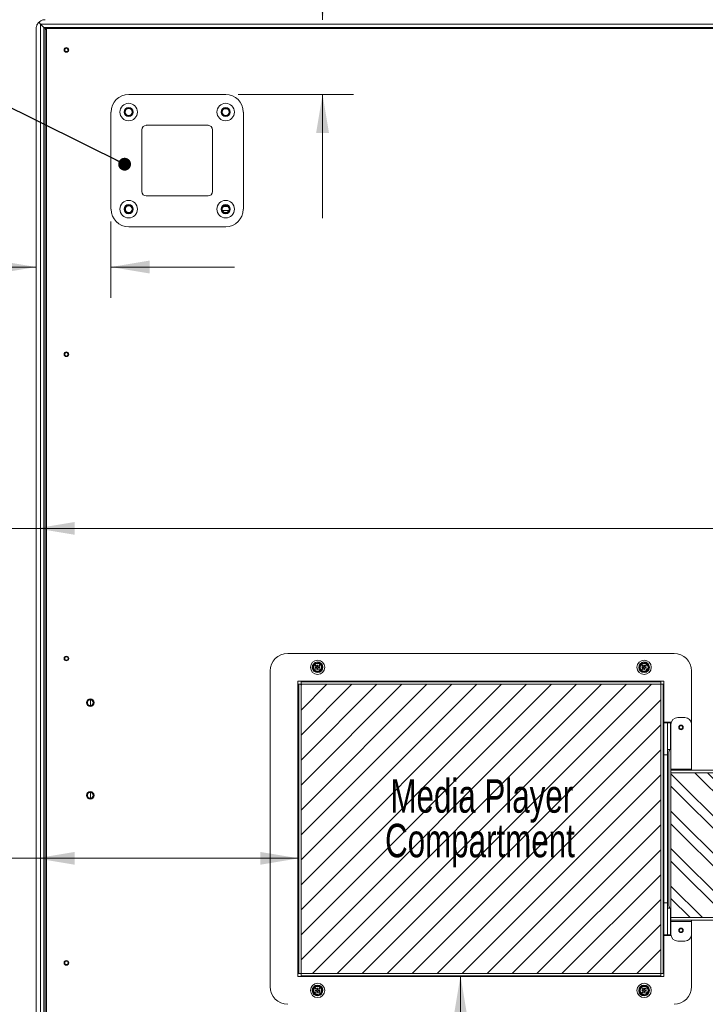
# Model space of a CAD drawing. Header units: millimetres. Extents: x 13 to 419, y 7 to 273.
# Tile 3 of 6: x 86 to 156, y 120 to 221. Entities that reach past the tile are written whole.
import ezdxf

# ---------------------------------------------------------------- set-up
doc = ezdxf.new("R2010")
doc.units = ezdxf.units.MM
doc.styles.add('SLDTEXTSTYLE1', font='TXT', dxfattribs={"width": 0.7})
doc.styles.add('SLDTEXTSTYLE2', font='TXT', dxfattribs={"width": 0.75})
doc.dimstyles.new('SLDDIMSTYLE0', dxfattribs={"dimtxt": 3.5, "dimasz": 3.9624, "dimexe": 0, "dimexo": 0.0625, "dimgap": 0.875, "dimtad": 0, "dimtih": 1, "dimtoh": 1, "dimdec": 0, "dimlfac": 7, "dimrnd": 1e-09, "dimzin": 12, "dimdsep": 46, "dimtxsty": 'SLDTEXTSTYLE2', "dimsah": 1, "dimcen": 0.09, "dimadec": 0, "dimazin": 3, "dimtfac": 1, "dimtdec": 0, "dimtmove": 0, "dimatfit": 0, "dimfxl": 1, "dimfrac": 2, "dimtolj": 1, "dimtzin": 12, "dimarcsym": 0})
doc.dimstyles.new('SLDDIMSTYLE1', dxfattribs={"dimtxt": 3.5, "dimasz": 3.9624, "dimexe": 0, "dimexo": 0.0625, "dimgap": 0.875, "dimtad": 0, "dimtih": 1, "dimtoh": 1, "dimdec": 0, "dimlfac": 7, "dimrnd": 1e-09, "dimzin": 12, "dimdsep": 46, "dimtxsty": 'SLDTEXTSTYLE2', "dimsah": 1, "dimcen": 0.09, "dimadec": 0, "dimazin": 3, "dimtfac": 1, "dimtdec": 0, "dimtofl": 0, "dimtmove": 0, "dimatfit": 3, "dimfxl": 1, "dimfrac": 2, "dimtolj": 1, "dimtzin": 12, "dimarcsym": 0})
doc.dimstyles.new('SLDDIMSTYLE2', dxfattribs={"dimtxt": 0, "dimasz": 1.3208, "dimexe": 0, "dimexo": 0.0625, "dimgap": 0, "dimtad": 0, "dimtih": 1, "dimtoh": 1, "dimdec": 0, "dimrnd": 1e-09, "dimzin": 0, "dimdsep": 46, "dimtxsty": 'Standard', "dimblk1": 'DOT', "dimblk2": 'DOT', "dimsah": 1, "dimcen": 0.09, "dimadec": 0, "dimazin": 0, "dimtfac": 1.3208, "dimtdec": 0, "dimtofl": 0, "dimtmove": 0, "dimatfit": 3, "dimldrblk": 'DOT', "dimfxl": 1, "dimfrac": 2, "dimtolj": 1, "dimtzin": 0, "dimarcsym": 0})

# ---------------------------------------------------------------- blocks, each defined once
blk = doc.blocks.new('SW_NOTE_4')
at = {"color": 0, "linetype": 'Continuous', "lineweight": 0, "char_height": 3.4396, "attachment_point": 2, "style": 'SLDTEXTSTYLE1'}
for s, insert in [('Media Player', (14.24, 4.43)), ('Compartment', (14.05, -0.15))]:
    blk.add_mtext(s, dxfattribs=dict(at, insert=insert))
blk = doc.blocks.new('_D_5')
at = {"color": 7, "linetype": 'Continuous', "lineweight": 0}
for p, q in [((94.93, 249.25), (94.22, 249.25)), ((94.22, 249.25), (94.22, 243.69)), ((106.95, 249.25), (107.66, 249.25)), ((107.66, 249.25), (107.66, 243.69)), ((94.22, 243.69), (94.93, 243.69)), ((107.66, 243.69), (106.95, 243.69)), ((110.33, 241.43), (116.68, 241.43)), ((116.68, 241.43), (116.68, 221.38)), ((107.99, 213.69), (119.85, 213.69)), ((116.68, 213.69), (116.68, 200.99))]:
    blk.add_line(p, q, dxfattribs=at)
for points in [[(116.68, 221.38), (117.34, 225.34), (116.02, 225.34)], [(116.68, 213.69), (116.02, 209.73), (117.34, 209.73)]]:
    blk.add_solid(points, dxfattribs=at)
at = {"color": 7, "linetype": 'Continuous', "lineweight": 0, "char_height": 3.5, "attachment_point": 1, "style": 'SLDTEXTSTYLE2'}
for s, insert in [('2.1in', (95.82, 248.2, -85.83)), ('54mm', (91.43, 242.97, -85.83)), ('To edge of panel', (69.16, 237.41, -85.83))]:
    blk.add_mtext(s, dxfattribs=dict(at, insert=insert))
blk = doc.blocks.new('_D_6')
at = {"color": 7, "linetype": 'Continuous', "lineweight": 0}
for p, q in [((59.45, 203.77), (58.73, 203.77)), ((58.73, 203.77), (58.73, 198.21)), ((71.47, 203.77), (72.18, 203.77)), ((72.18, 203.77), (72.18, 198.21)), ((94.93, 200.63), (94.93, 192.77)), ((58.73, 198.21), (59.45, 198.21)), ((72.18, 198.21), (71.47, 198.21)), ((87.24, 195.95), (73.42, 195.95)), ((94.93, 195.95), (107.63, 195.95))]:
    blk.add_line(p, q, dxfattribs=at)
for points in [[(87.24, 195.95), (83.28, 196.61), (83.28, 195.29)], [(94.93, 195.95), (98.89, 195.29), (98.89, 196.61)]]:
    blk.add_solid(points, dxfattribs=at)
at = {"color": 7, "linetype": 'Continuous', "lineweight": 0, "char_height": 3.5, "attachment_point": 1, "style": 'SLDTEXTSTYLE2'}
for s, insert in [('2.1in', (60.33, 202.72, -85.83)), ('54mm', (55.94, 197.48, -85.83)), ('To edge of panel', (33.68, 191.93, -85.83))]:
    blk.add_mtext(s, dxfattribs=dict(at, insert=insert))
blk = doc.blocks.new('_D_7')
at = {"color": 7, "linetype": 'Continuous', "lineweight": 0}
for p, q in [((61.45, 142.98), (60.74, 142.98)), ((60.74, 142.98), (60.74, 137.43)), ((73.47, 142.98), (74.18, 142.98)), ((74.18, 142.98), (74.18, 137.43)), ((60.74, 137.43), (61.45, 137.43)), ((74.18, 137.43), (73.47, 137.43)), ((87.24, 135.16), (75.42, 135.16)), ((114.23, 135.16), (87.24, 135.16))]:
    blk.add_line(p, q, dxfattribs=at)
for points in [[(87.24, 135.16), (91.21, 134.5), (91.21, 135.82)], [(114.23, 135.16), (110.27, 135.82), (110.27, 134.5)]]:
    blk.add_solid(points, dxfattribs=at)
at = {"color": 7, "linetype": 'Continuous', "lineweight": 0, "char_height": 3.5, "attachment_point": 1, "style": 'SLDTEXTSTYLE2'}
for s, insert in [('7.4in', (62.34, 141.94, -85.83)), ('189mm', (55.36, 136.7, -85.83)), ('To edge of panel', (35.68, 131.15, -85.83))]:
    blk.add_mtext(s, dxfattribs=dict(at, insert=insert))
blk = doc.blocks.new('_D_8')
at = {"color": 7, "linetype": 'Continuous', "lineweight": 0}
for p, q in [((130.86, 123.09), (130.86, 90.02)), ((130.86, 69.97), (130.86, 90.02)), ((109.12, 77.79), (108.41, 77.79)), ((108.41, 77.79), (108.41, 72.23)), ((121.14, 77.79), (121.85, 77.79)), ((121.85, 77.79), (121.85, 72.23)), ((108.41, 72.23), (109.12, 72.23)), ((121.85, 72.23), (121.14, 72.23)), ((124.51, 69.97), (130.86, 69.97))]:
    blk.add_line(p, q, dxfattribs=at)
for points in [[(130.86, 123.09), (130.2, 119.13), (131.52, 119.13)], [(130.86, 90.02), (131.52, 93.98), (130.2, 93.98)]]:
    blk.add_solid(points, dxfattribs=at)
at = {"color": 7, "linetype": 'Continuous', "lineweight": 0, "char_height": 3.5, "attachment_point": 1, "style": 'SLDTEXTSTYLE2'}
for s, insert in [('9.1in', (110.01, 76.74, -85.83)), ('232mm', (103.03, 71.51, -85.83)), ('To edge of panel', (83.35, 65.95, -85.83))]:
    blk.add_mtext(s, dxfattribs=dict(at, insert=insert))
blk = doc.blocks.new('_D_9')
at = {"color": 7, "linetype": 'Continuous', "lineweight": 0}
for p, q in [((194.09, 90.02), (194.09, 128.8)), ((194.09, 69.97), (194.09, 90.02)), ((169.76, 77.79), (169.05, 77.79)), ((169.05, 77.79), (169.05, 72.23)), ((184.36, 77.79), (185.07, 77.79)), ((185.07, 77.79), (185.07, 72.23)), ((169.05, 72.23), (169.76, 72.23)), ((185.07, 72.23), (184.36, 72.23)), ((187.74, 69.97), (194.09, 69.97))]:
    blk.add_line(p, q, dxfattribs=at)
for points in [[(194.09, 128.8), (193.43, 124.83), (194.75, 124.83)], [(194.09, 90.02), (194.75, 93.98), (193.43, 93.98)]]:
    blk.add_solid(points, dxfattribs=at)
at = {"color": 7, "linetype": 'Continuous', "lineweight": 0, "char_height": 3.5, "attachment_point": 1, "style": 'SLDTEXTSTYLE2'}
for s, insert in [('10.7in', (170.65, 76.74, -85.83)), ('271mm', (166.25, 71.51, -85.83)), ('To edge of panel', (146.57, 65.95, -85.83))]:
    blk.add_mtext(s, dxfattribs=dict(at, insert=insert))
blk = doc.blocks.new('_D_10')
at = {"color": 7, "linetype": 'Continuous', "lineweight": 0}
for p, q in [((189.35, 240.09), (188.64, 240.09)), ((188.64, 240.09), (188.64, 234.54)), ((201.37, 240.09), (202.08, 240.09)), ((202.08, 240.09), (202.08, 234.54)), ((188.64, 234.54), (189.35, 234.54)), ((202.08, 234.54), (201.37, 234.54)), ((185.98, 232.27), (179.63, 232.27)), ((179.63, 232.27), (179.63, 221.38)), ((179.63, 221.38), (179.63, 193.02)), ((180.33, 193.02), (176.45, 193.02))]:
    blk.add_line(p, q, dxfattribs=at)
for points in [[(179.63, 221.38), (178.97, 217.42), (180.29, 217.42)], [(179.63, 193.02), (180.29, 196.98), (178.97, 196.98)]]:
    blk.add_solid(points, dxfattribs=at)
at = {"color": 7, "linetype": 'Continuous', "lineweight": 0, "char_height": 3.5, "attachment_point": 1, "style": 'SLDTEXTSTYLE2'}
for s, insert in [('7.8in', (190.24, 239.05, -85.83)), ('199mm', (188.11, 233.81, -85.83)), ('To edge of panel', (188.11, 228.25, -85.83))]:
    blk.add_mtext(s, dxfattribs=dict(at, insert=insert))
blk = doc.blocks.new('_D_11')
at = {"color": 7, "linetype": 'Continuous', "lineweight": 0}
for p, q in [((58.01, 176.9), (57.3, 176.9)), ((57.3, 176.9), (57.3, 171.35)), ((72.62, 176.9), (73.33, 176.9)), ((73.33, 176.9), (73.33, 171.35)), ((57.3, 171.35), (58.01, 171.35)), ((73.33, 171.35), (72.62, 171.35)), ((87.24, 169.08), (74.57, 169.08)), ((181.6, 169.08), (87.24, 169.08))]:
    blk.add_line(p, q, dxfattribs=at)
for points in [[(87.24, 169.08), (91.21, 168.42), (91.21, 169.74)], [(181.6, 169.08), (177.64, 169.74), (177.64, 168.42)]]:
    blk.add_solid(points, dxfattribs=at)
at = {"color": 7, "linetype": 'Continuous', "lineweight": 0, "char_height": 3.5, "attachment_point": 1, "style": 'SLDTEXTSTYLE2'}
for s, insert in [('26.0in', (58.9, 175.86, -85.83)), ('660mm', (54.51, 170.62, -85.83)), ('To edge of panel', (34.83, 165.07, -85.83))]:
    blk.add_mtext(s, dxfattribs=dict(at, insert=insert))
blk = doc.blocks.new('_DOT')
at = {"color": 0, "linetype": 'ByBlock', "lineweight": -2}
blk.add_line((-0.5, 0), (-1, 0), dxfattribs=at)
at = {"color": 0, "linetype": 'ByBlock', "const_width": 0.5}
blk.add_lwpolyline([(-0.25, 0, 1), (0.25, 0, 1)], format="xyb", close=True, dxfattribs=at)

msp = doc.modelspace()

# ---------------------------------------------------------------- hatches: boundary and pattern name
at = {"linetype": 'Continuous'}
h = msp.add_hatch(dxfattribs=at)
h.set_pattern_fill('ANSI31', scale=0.57143, style=0)
h.paths.add_polyline_path([(114.47, 123.33), (151.44, 123.33), (151.44, 153.05), (114.47, 153.05)], flags=0)
h = msp.add_hatch(dxfattribs=at)
h.set_pattern_fill('ANSI32', scale=0.285714, angle=-90, style=0)
edge = h.paths.add_edge_path(flags=0)
edge.add_line((216.02, 143.88), (216.02, 144.21))
edge.add_line((216.02, 144.21), (205.14, 144.21))
edge.add_arc((205.14, 143.92), 0.286, 90, 180)
edge.add_line((204.85, 143.92), (202.71, 143.92))
edge.add_arc((202.42, 143.92), 0.286, 0, 90)
edge.add_line((202.42, 144.21), (190.62, 144.21))
edge.add_arc((190.62, 143.92), 0.286, 90, 180)
edge.add_line((190.34, 143.92), (188.19, 143.92))
edge.add_arc((187.91, 143.92), 0.286, 0, 90)
edge.add_line((187.91, 144.21), (183.56, 144.21))
edge.add_line((183.56, 144.21), (183.56, 143.88))
edge.add_line((183.56, 143.88), (183.49, 143.88))
edge.add_line((183.49, 143.88), (183.49, 143.95))
edge.add_line((183.49, 143.95), (152.5, 143.95))
edge.add_line((152.5, 143.95), (152.5, 129.06))
edge.add_line((152.5, 129.06), (218.69, 129.06))
edge.add_line((218.69, 129.06), (218.69, 143.95))
edge.add_line((218.69, 143.95), (216.09, 143.95))
edge.add_line((216.09, 143.95), (216.09, 143.88))
edge.add_line((216.09, 143.88), (216.02, 143.88))

# ---------------------------------------------------------------- linework, layer by layer
at = {"color": 7, "linetype": 'Continuous', "lineweight": 0}
for p, q in [((87.54, 221.09), (87.7, 220.92)), ((87.54, 221.09), (87.7, 220.92)), ((312.61, 220.92), (87.7, 220.92)), ((87.7, 220.92), (88.04, 220.58)), ((87.7, 220.92), (87.7, 90.47)), ((87.24, 90.93), (87.24, 220.47)), ((88.04, 220.58), (88.15, 220.47)), ((88.04, 220.58), (312.27, 220.58)), ((88.04, 90.81), (88.04, 220.58)), ((88.04, 220.58), (88.15, 220.47)), ((312.15, 220.47), (88.15, 220.47)), ((88.29, 220.33), (88.15, 220.47)), ((88.15, 220.47), (88.15, 90.93)), ((88.15, 220.47), (88.29, 220.32)), ((88.29, 90.93), (88.29, 220.47)), ((88.29, 220.33), (88.29, 220.33)), ((88.29, 220.33), (88.29, 220.33)), ((96.75, 213.69), (106.72, 213.69)), ((94.93, 211.88), (94.93, 201.9)), ((108.54, 201.9), (108.54, 211.88)), ((98.11, 210.06), (98.11, 203.71)), ((104.91, 210.52), (98.56, 210.52)), ((105.36, 203.71), (105.36, 210.06)), ((98.56, 203.26), (104.91, 203.26)), ((96.41, 201.78), (96.41, 202.02)), ((96.75, 200.08), (106.72, 200.08)), ((152.81, 156.23), (113.1, 156.23)), ((116.2, 155.02), (116.13, 155.02)), ((116.13, 155.02), (116.13, 154.89)), ((116.21, 154.9), (116.2, 155.02)), ((149.76, 155.02), (149.69, 155.02)), ((149.69, 155.02), (149.7, 154.89)), ((149.77, 154.9), (149.76, 155.02)), ((111.29, 154.42), (111.29, 121.97)), ((116.08, 154.83), (115.95, 154.83)), ((115.95, 154.83), (115.95, 154.76)), ((115.95, 154.76), (116.08, 154.76)), ((116.14, 154.71), (116.15, 154.58)), ((116.15, 154.58), (116.22, 154.58)), ((116.22, 154.58), (116.21, 154.71)), ((116.39, 154.85), (116.26, 154.84)), ((116.27, 154.77), (116.39, 154.77)), ((116.39, 154.77), (116.39, 154.85)), ((149.64, 154.83), (149.51, 154.83)), ((149.51, 154.83), (149.52, 154.76)), ((149.52, 154.76), (149.65, 154.76)), ((149.7, 154.71), (149.71, 154.58)), ((149.71, 154.58), (149.78, 154.58)), ((149.78, 154.58), (149.78, 154.71)), ((149.96, 154.85), (149.83, 154.84)), ((149.83, 154.77), (149.96, 154.77)), ((149.96, 154.77), (149.96, 154.85)), ((154.62, 148.92), (154.62, 154.42)), ((114.14, 153.37), (114.14, 123.01)), ((151.77, 153.37), (114.14, 153.37)), ((114.23, 153.05), (114.14, 153.05)), ((114.23, 153.05), (114.23, 123.33)), ((114.23, 153.05), (114.47, 153.05)), ((114.47, 153.37), (114.47, 153.29)), ((114.47, 153.05), (114.47, 153.29)), ((151.44, 153.29), (114.47, 153.29)), ((151.44, 153.05), (114.47, 153.05)), ((114.47, 153.05), (114.47, 123.33)), ((151.44, 153.29), (151.44, 153.37)), ((151.44, 153.29), (151.44, 153.05)), ((151.44, 123.33), (151.44, 153.05)), ((151.44, 153.05), (151.68, 153.05)), ((151.68, 123.33), (151.68, 153.05)), ((151.77, 153.05), (151.68, 153.05)), ((151.77, 149.15), (151.77, 153.37)), ((92.84, 151.46), (92.84, 150.87)), ((152.52, 149.15), (151.77, 149.15)), ((152.13, 149.08), (151.77, 149.08)), ((151.77, 145.81), (151.77, 149.08)), ((152.13, 149.08), (152.13, 145.81)), ((152.45, 149.08), (152.13, 149.08)), ((152.45, 146.36), (152.45, 149.08)), ((152.45, 149.08), (152.51, 149.08)), ((152.5, 144.33), (152.5, 148.92)), ((152.52, 149.1), (152.52, 149.15)), ((153.21, 149.64), (153.91, 149.64)), ((154.62, 148.92), (154.62, 144.33)), ((151.77, 146.78), (151.68, 146.78)), ((151.77, 130.57), (151.77, 145.81)), ((152.13, 145.81), (151.77, 145.81)), ((152.45, 146.36), (152.13, 146.36)), ((152.13, 130.57), (152.13, 145.81)), ((152.29, 146.14), (152.29, 130.25)), ((152.45, 146.36), (152.5, 146.36)), ((152.5, 144.33), (152.5, 144.21)), ((154.62, 144.33), (152.5, 144.33)), ((152.5, 143.95), (152.5, 144.21)), ((152.5, 144.21), (181.36, 144.21)), ((183.49, 143.95), (152.5, 143.95)), ((152.5, 143.95), (152.5, 129.06)), ((154.62, 144.21), (154.62, 144.33)), ((92.84, 141.94), (92.84, 141.34)), ((151.68, 129.6), (151.77, 129.6)), ((151.77, 130.57), (152.13, 130.57)), ((151.77, 127.31), (151.77, 130.57)), ((152.13, 130.57), (152.13, 127.31)), ((152.13, 130.03), (152.45, 130.03)), ((152.45, 127.31), (152.45, 130.03)), ((152.5, 130.03), (152.45, 130.03)), ((218.69, 129.06), (152.5, 129.06)), ((152.5, 129.06), (152.5, 128.8)), ((218.79, 128.8), (152.5, 128.8)), ((152.5, 128.8), (152.5, 128.67)), ((152.5, 128.67), (154.62, 128.67)), ((152.5, 127.37), (152.5, 128.67)), ((154.62, 128.67), (154.62, 128.8)), ((154.62, 128.67), (154.62, 127.37)), ((152.13, 127.31), (151.77, 127.31)), ((151.77, 123.01), (151.77, 127.23)), ((151.77, 127.23), (152.51, 127.23)), ((152.13, 127.31), (152.45, 127.31)), ((152.5, 127.31), (152.45, 127.31)), ((153.91, 126.65), (153.21, 126.65)), ((154.62, 121.97), (154.62, 127.37)), ((114.14, 123.33), (114.23, 123.33)), ((114.14, 123.01), (151.77, 123.01)), ((114.47, 123.33), (114.23, 123.33)), ((114.47, 123.09), (114.47, 123.33)), ((114.47, 123.33), (151.44, 123.33)), ((151.44, 123.09), (114.47, 123.09)), ((114.47, 123.09), (114.47, 123.01)), ((151.44, 123.33), (151.44, 123.09)), ((151.68, 123.33), (151.44, 123.33)), ((151.44, 123.01), (151.44, 123.09)), ((151.68, 123.33), (151.77, 123.33)), ((116.08, 121.61), (115.95, 121.61)), ((115.95, 121.61), (115.95, 121.53)), ((115.95, 121.53), (116.08, 121.54)), ((116.2, 121.8), (116.13, 121.8)), ((116.13, 121.8), (116.13, 121.67)), ((116.14, 121.49), (116.15, 121.36)), ((116.21, 121.67), (116.2, 121.8)), ((116.22, 121.36), (116.21, 121.49)), ((116.39, 121.63), (116.26, 121.62)), ((116.27, 121.55), (116.39, 121.55)), ((116.39, 121.55), (116.39, 121.63)), ((149.64, 121.61), (149.51, 121.61)), ((149.51, 121.61), (149.52, 121.53)), ((149.52, 121.53), (149.65, 121.54)), ((149.76, 121.8), (149.69, 121.8)), ((149.69, 121.8), (149.7, 121.67)), ((149.7, 121.49), (149.71, 121.36)), ((149.77, 121.67), (149.76, 121.8)), ((149.78, 121.36), (149.78, 121.49)), ((149.96, 121.63), (149.83, 121.62)), ((149.83, 121.55), (149.96, 121.55)), ((149.96, 121.55), (149.96, 121.63)), ((116.15, 121.36), (116.22, 121.36)), ((149.71, 121.36), (149.78, 121.36))]:
    msp.add_line(p, q, dxfattribs=at)
at = {"color": 8, "linetype": 'Continuous', "lineweight": 0}
for p, q in [((106.58, 212.2), (106.87, 212.2)), ((106.4, 201.76), (107.05, 201.76)), ((106.96, 202.16), (106.49, 202.16)), ((151.79, 149.08), (151.79, 149.15)), ((151.79, 127.23), (151.79, 127.31))]:
    msp.add_line(p, q, dxfattribs=at)
at = {"color": 7, "linetype": 'Continuous', "lineweight": 0}
for centre, radius in [((90.35, 218.27), 0.236), ((90.35, 218.27), 0.214), ((90.35, 218.27), 0.179), ((96.75, 211.88), 0.9), ((106.72, 211.88), 0.9), ((96.75, 211.88), 0.471), ((96.75, 211.88), 0.457), ((96.75, 211.88), 0.429), ((96.75, 211.88), 0.357), ((106.72, 211.88), 0.471), ((106.72, 211.88), 0.457), ((106.72, 211.88), 0.429), ((106.72, 211.88), 0.357), ((96.75, 201.9), 0.9), ((106.72, 201.9), 0.9), ((96.75, 201.9), 0.471), ((96.75, 201.9), 0.457), ((96.75, 201.9), 0.429), ((96.75, 201.9), 0.357), ((106.72, 201.9), 0.471), ((106.72, 201.9), 0.457), ((106.72, 201.9), 0.429), ((106.72, 201.9), 0.357), ((90.35, 186.98), 0.236), ((90.35, 186.98), 0.214), ((90.35, 186.98), 0.179), ((90.35, 155.7), 0.236), ((90.35, 155.7), 0.214), ((90.35, 155.7), 0.179), ((116.17, 154.8), 0.736), ((149.74, 154.8), 0.736), ((92.8, 151.16), 0.393), ((92.8, 151.16), 0.357), ((92.8, 151.16), 0.3), ((153.53, 148.62), 0.236), ((153.53, 148.62), 0.214), ((153.53, 148.62), 0.176), ((92.8, 141.63), 0.393), ((92.8, 141.64), 0.357), ((92.8, 141.64), 0.3), ((153.53, 127.76), 0.236), ((153.53, 127.76), 0.214), ((153.53, 127.76), 0.176), ((90.35, 124.41), 0.236), ((90.35, 124.41), 0.214), ((90.35, 124.41), 0.179), ((116.17, 121.58), 0.736), ((149.74, 121.58), 0.736)]:
    msp.add_circle(centre, radius, dxfattribs=at)
for centre, radius, start, end in [((96.75, 211.88), 1.81, 90, 180), ((106.72, 211.88), 1.81, 0, 90), ((98.56, 210.06), 0.454, 90, 180), ((104.91, 210.06), 0.454, 0, 90), ((98.56, 203.71), 0.454, 180, 270), ((104.91, 203.71), 0.454, 270, 0), ((96.75, 201.9), 1.81, 180, 270), ((106.72, 201.9), 1.81, 270, 0), ((113.1, 154.42), 1.81, 90, 180), ((152.81, 154.42), 1.81, 0, 90), ((116.17, 154.8), 0.548, 92.441, 272.441), ((116.17, 154.8), 0.473, 92.441, 272.441), ((116.17, 154.8), 0.398, 92.441, 272.441), ((116.08, 154.89), 0.0552, 272.441, 2.441), ((116.17, 154.8), 0.548, 272.441, 92.441), ((116.17, 154.8), 0.473, 272.441, 92.441), ((116.17, 154.8), 0.398, 272.441, 92.441), ((116.26, 154.9), 0.0552, 182.441, 272.441), ((149.74, 154.8), 0.548, 92.441, 272.441), ((149.74, 154.8), 0.473, 92.441, 272.441), ((149.74, 154.8), 0.398, 92.441, 272.441), ((149.64, 154.89), 0.0552, 272.441, 2.441), ((149.74, 154.8), 0.548, 272.441, 92.441), ((149.74, 154.8), 0.473, 272.441, 92.441), ((149.74, 154.8), 0.398, 272.441, 92.441), ((149.82, 154.9), 0.0552, 182.441, 272.441), ((116.08, 154.71), 0.0552, 2.441, 92.441), ((116.27, 154.71), 0.0552, 92.441, 182.441), ((149.65, 154.71), 0.0552, 2.441, 92.441), ((149.83, 154.71), 0.0552, 92.441, 182.441), ((153.21, 148.92), 0.714, 90, 180), ((153.91, 148.92), 0.714, 0, 90), ((152.66, 146.14), 0.363, 142.6776, 180), ((152.66, 130.25), 0.363, 180, 217.3224), ((153.21, 127.37), 0.714, 180, 270), ((153.91, 127.37), 0.714, 270, 0), ((113.1, 121.97), 1.81, 180, 270), ((116.17, 121.58), 0.548, 92.441, 272.441), ((116.17, 121.58), 0.473, 92.441, 272.441), ((116.17, 121.58), 0.398, 92.441, 272.441), ((116.08, 121.67), 0.0552, 272.441, 2.441), ((116.08, 121.48), 0.0552, 2.441, 92.441), ((116.17, 121.58), 0.548, 272.441, 92.441), ((116.17, 121.58), 0.473, 272.441, 92.441), ((116.17, 121.58), 0.398, 272.441, 92.441), ((116.26, 121.68), 0.0552, 182.441, 272.441), ((116.27, 121.49), 0.0552, 92.441, 182.441), ((149.74, 121.58), 0.548, 92.441, 272.441), ((149.74, 121.58), 0.473, 92.441, 272.441), ((149.74, 121.58), 0.398, 92.441, 272.441), ((149.64, 121.67), 0.0552, 272.441, 2.441), ((149.65, 121.48), 0.0552, 2.441, 92.441), ((149.74, 121.58), 0.548, 272.441, 92.441), ((149.74, 121.58), 0.473, 272.441, 92.441), ((149.74, 121.58), 0.398, 272.441, 92.441), ((149.82, 121.68), 0.0552, 182.441, 272.441), ((149.83, 121.49), 0.0552, 92.441, 182.441), ((152.81, 121.97), 1.81, 270, 0)]:
    msp.add_arc(centre, radius, start, end, dxfattribs=at)
for points, knots in [([(87.24, 220.47), (87.24, 220.47), (87.24, 220.52), (87.26, 220.67), (87.32, 220.88), (87.44, 221.03), (87.48, 221.08)], [0, 0, 0, 0, 0.002903, 0.215718, 0.71023, 1, 1, 1, 1]), ([(87.54, 221.09), (87.53, 221.09), (87.53, 221.09), (87.51, 221.1), (87.5, 221.1), (87.49, 221.09), (87.49, 221.09), (87.48, 221.08)], [0, 0, 0, 0, 0.209071, 0.417681, 0.638949, 0.872139, 1, 1, 1, 1]), ([(87.54, 221.14), (87.53, 221.14), (87.53, 221.13), (87.53, 221.12), (87.53, 221.1), (87.53, 221.09), (87.54, 221.09), (87.54, 221.09)], [0, 0, 0, 0, 0.22344, 0.446397, 0.680654, 0.910548, 1, 1, 1, 1]), ([(87.54, 221.14), (87.59, 221.18), (87.74, 221.3), (87.95, 221.37), (88.11, 221.38), (88.15, 221.38), (88.15, 221.38)], [0, 0, 0, 0, 0.2897703, 0.7842825, 0.9970965, 1, 1, 1, 1]), ([(116, 154.96), (116, 154.95), (116, 154.95), (115.99, 154.95), (115.98, 154.95), (115.97, 154.95), (115.96, 154.95), (115.96, 154.96), (115.95, 154.97), (115.95, 154.97), (115.95, 154.98), (115.96, 154.99), (115.96, 154.99), (115.96, 155)], [0, 0, 0, 0, 0.124589, 0.249278, 0.312348, 0.379604, 0.499347, 0.562332, 0.62344, 0.74974, 0.812148, 0.873072, 1, 1, 1, 1]), ([(115.96, 155), (115.96, 155), (115.97, 155), (115.98, 155), (115.98, 155.01), (115.99, 155), (116, 155), (116.01, 154.99), (116.01, 154.99), (116.01, 154.98), (116.01, 154.98)], [0, 0, 0, 0, 0.125019, 0.250016, 0.373589, 0.500032, 0.623607, 0.750051, 0.872872, 1, 1, 1, 1]), ([(116.33, 154.97), (116.32, 154.97), (116.32, 154.98), (116.32, 154.99), (116.32, 155), (116.32, 155), (116.32, 155.01), (116.33, 155.02), (116.34, 155.02), (116.34, 155.02), (116.35, 155.02), (116.36, 155.02), (116.36, 155.02), (116.37, 155.01)], [0, 0, 0, 0, 0.1253644, 0.2492949, 0.3122695, 0.3733569, 0.4995731, 0.561899, 0.6227787, 0.7497109, 0.8115749, 0.8722776, 1, 1, 1, 1]), ([(116.38, 154.99), (116.38, 154.99), (116.38, 154.98), (116.37, 154.98), (116.37, 154.97), (116.36, 154.96), (116.35, 154.96), (116.34, 154.96), (116.33, 154.96), (116.33, 154.97), (116.33, 154.97)], [0, 0, 0, 0, 0.125019, 0.250016, 0.373604, 0.500034, 0.623574, 0.750047, 0.872826, 1, 1, 1, 1]), ([(149.57, 154.96), (149.57, 154.95), (149.56, 154.95), (149.55, 154.95), (149.54, 154.95), (149.53, 154.95), (149.53, 154.95), (149.52, 154.96), (149.52, 154.97), (149.52, 154.97), (149.52, 154.98), (149.52, 154.99), (149.52, 154.99), (149.53, 155)], [0, 0, 0, 0, 0.124589, 0.249278, 0.312348, 0.379604, 0.499347, 0.562332, 0.62344, 0.74974, 0.812148, 0.873072, 1, 1, 1, 1]), ([(149.53, 155), (149.53, 155), (149.53, 155), (149.54, 155), (149.55, 155.01), (149.56, 155), (149.56, 155), (149.57, 154.99), (149.58, 154.99), (149.58, 154.98), (149.58, 154.98)], [0, 0, 0, 0, 0.125019, 0.250016, 0.373589, 0.500032, 0.623607, 0.750051, 0.872872, 1, 1, 1, 1]), ([(149.89, 154.97), (149.89, 154.97), (149.88, 154.98), (149.88, 154.99), (149.88, 155), (149.88, 155), (149.89, 155.01), (149.89, 155.02), (149.9, 155.02), (149.91, 155.02), (149.92, 155.02), (149.92, 155.02), (149.93, 155.02), (149.93, 155.01)], [0, 0, 0, 0, 0.1253644, 0.2492949, 0.3122695, 0.3733569, 0.4995731, 0.561899, 0.6227787, 0.7497109, 0.8115749, 0.8722776, 1, 1, 1, 1]), ([(149.94, 154.99), (149.94, 154.99), (149.94, 154.98), (149.94, 154.98), (149.93, 154.97), (149.92, 154.96), (149.92, 154.96), (149.91, 154.96), (149.9, 154.96), (149.89, 154.97), (149.89, 154.97)], [0, 0, 0, 0, 0.1250192, 0.2500163, 0.3736044, 0.5000338, 0.6235736, 0.7500467, 0.8728258, 1, 1, 1, 1]), ([(115.98, 154.59), (115.98, 154.59), (115.97, 154.6), (115.97, 154.61), (115.97, 154.62), (115.97, 154.62), (115.97, 154.63), (115.98, 154.64), (115.99, 154.64), (115.99, 154.64), (116, 154.64), (116.01, 154.64), (116.01, 154.64), (116.02, 154.63)], [0, 0, 0, 0, 0.125364, 0.249295, 0.31227, 0.373357, 0.499573, 0.561899, 0.622779, 0.749711, 0.811575, 0.872278, 1, 1, 1, 1]), ([(116.03, 154.61), (116.03, 154.61), (116.03, 154.6), (116.02, 154.6), (116.02, 154.59), (116.01, 154.59), (116, 154.58), (115.99, 154.58), (115.99, 154.59), (115.98, 154.59), (115.98, 154.59)], [0, 0, 0, 0, 0.125019, 0.250016, 0.373604, 0.500034, 0.623574, 0.750047, 0.872826, 1, 1, 1, 1]), ([(116.38, 154.61), (116.38, 154.61), (116.37, 154.6), (116.37, 154.6), (116.36, 154.6), (116.35, 154.6), (116.34, 154.6), (116.34, 154.61), (116.33, 154.62), (116.33, 154.62), (116.33, 154.63), (116.33, 154.64), (116.34, 154.64), (116.34, 154.65)], [0, 0, 0, 0, 0.124589, 0.249278, 0.312348, 0.379604, 0.499347, 0.562332, 0.62344, 0.74974, 0.812148, 0.873072, 1, 1, 1, 1]), ([(116.34, 154.65), (116.34, 154.65), (116.35, 154.65), (116.35, 154.66), (116.36, 154.66), (116.37, 154.66), (116.38, 154.65), (116.39, 154.65), (116.39, 154.64), (116.39, 154.63), (116.39, 154.63)], [0, 0, 0, 0, 0.125019, 0.250016, 0.373589, 0.500032, 0.623607, 0.750051, 0.872872, 1, 1, 1, 1]), ([(149.54, 154.59), (149.54, 154.59), (149.53, 154.6), (149.53, 154.61), (149.53, 154.62), (149.53, 154.62), (149.54, 154.63), (149.54, 154.64), (149.55, 154.64), (149.56, 154.64), (149.57, 154.64), (149.57, 154.64), (149.58, 154.64), (149.58, 154.63)], [0, 0, 0, 0, 0.125364, 0.249295, 0.31227, 0.373357, 0.499573, 0.561899, 0.622779, 0.749711, 0.811575, 0.872278, 1, 1, 1, 1]), ([(149.59, 154.61), (149.59, 154.61), (149.59, 154.6), (149.59, 154.6), (149.58, 154.59), (149.58, 154.59), (149.57, 154.58), (149.56, 154.58), (149.55, 154.59), (149.54, 154.59), (149.54, 154.59)], [0, 0, 0, 0, 0.125019, 0.250016, 0.373604, 0.500034, 0.623574, 0.750047, 0.872826, 1, 1, 1, 1]), ([(149.9, 154.65), (149.91, 154.65), (149.91, 154.65), (149.92, 154.66), (149.93, 154.66), (149.94, 154.66), (149.94, 154.65), (149.95, 154.65), (149.95, 154.64), (149.96, 154.63), (149.96, 154.63)], [0, 0, 0, 0, 0.125019, 0.250016, 0.373589, 0.500032, 0.623607, 0.750051, 0.872872, 1, 1, 1, 1]), ([(149.95, 154.61), (149.95, 154.61), (149.94, 154.6), (149.93, 154.6), (149.92, 154.6), (149.91, 154.6), (149.91, 154.6), (149.9, 154.61), (149.9, 154.62), (149.9, 154.62), (149.9, 154.63), (149.9, 154.64), (149.9, 154.64), (149.9, 154.65)], [0, 0, 0, 0, 0.124589, 0.249278, 0.312348, 0.379604, 0.499347, 0.562332, 0.62344, 0.74974, 0.812148, 0.873072, 1, 1, 1, 1]), ([(116, 121.73), (116, 121.73), (116, 121.73), (115.99, 121.72), (115.98, 121.73), (115.97, 121.73), (115.96, 121.73), (115.96, 121.74), (115.95, 121.74), (115.95, 121.75), (115.95, 121.76), (115.96, 121.77), (115.96, 121.77), (115.96, 121.77)], [0, 0, 0, 0, 0.124589, 0.249278, 0.312348, 0.379604, 0.499347, 0.562332, 0.62344, 0.74974, 0.812148, 0.873072, 1, 1, 1, 1]), ([(115.96, 121.77), (115.96, 121.78), (115.97, 121.78), (115.98, 121.78), (115.98, 121.78), (115.99, 121.78), (116, 121.78), (116.01, 121.77), (116.01, 121.76), (116.01, 121.76), (116.01, 121.76)], [0, 0, 0, 0, 0.125019, 0.250016, 0.373589, 0.500032, 0.623607, 0.750051, 0.872872, 1, 1, 1, 1]), ([(116.33, 121.75), (116.32, 121.75), (116.32, 121.76), (116.32, 121.77), (116.32, 121.77), (116.32, 121.78), (116.32, 121.79), (116.33, 121.79), (116.34, 121.8), (116.34, 121.8), (116.35, 121.8), (116.36, 121.8), (116.36, 121.79), (116.37, 121.79)], [0, 0, 0, 0, 0.125364, 0.249295, 0.31227, 0.373357, 0.499573, 0.561899, 0.622779, 0.749711, 0.811575, 0.872278, 1, 1, 1, 1]), ([(116.38, 121.77), (116.38, 121.77), (116.38, 121.76), (116.37, 121.75), (116.37, 121.75), (116.36, 121.74), (116.35, 121.74), (116.34, 121.74), (116.33, 121.74), (116.33, 121.75), (116.33, 121.75)], [0, 0, 0, 0, 0.125019, 0.250016, 0.373604, 0.500034, 0.623574, 0.750047, 0.872826, 1, 1, 1, 1]), ([(149.57, 121.73), (149.57, 121.73), (149.56, 121.73), (149.55, 121.72), (149.54, 121.73), (149.53, 121.73), (149.53, 121.73), (149.52, 121.74), (149.52, 121.74), (149.52, 121.75), (149.52, 121.76), (149.52, 121.77), (149.52, 121.77), (149.53, 121.77)], [0, 0, 0, 0, 0.1245894, 0.2492784, 0.3123475, 0.379604, 0.4993466, 0.5623323, 0.6234403, 0.7497395, 0.812148, 0.8730722, 1, 1, 1, 1]), ([(149.53, 121.77), (149.53, 121.78), (149.53, 121.78), (149.54, 121.78), (149.55, 121.78), (149.56, 121.78), (149.56, 121.78), (149.57, 121.77), (149.58, 121.76), (149.58, 121.76), (149.58, 121.76)], [0, 0, 0, 0, 0.125019, 0.250016, 0.373589, 0.500032, 0.623607, 0.750051, 0.872872, 1, 1, 1, 1]), ([(149.89, 121.75), (149.89, 121.75), (149.88, 121.76), (149.88, 121.77), (149.88, 121.77), (149.88, 121.78), (149.89, 121.79), (149.89, 121.79), (149.9, 121.8), (149.91, 121.8), (149.92, 121.8), (149.92, 121.8), (149.93, 121.79), (149.93, 121.79)], [0, 0, 0, 0, 0.125364, 0.249295, 0.31227, 0.373357, 0.499573, 0.561899, 0.622779, 0.749711, 0.811575, 0.872278, 1, 1, 1, 1]), ([(149.94, 121.77), (149.94, 121.77), (149.94, 121.76), (149.94, 121.75), (149.93, 121.75), (149.92, 121.74), (149.92, 121.74), (149.91, 121.74), (149.9, 121.74), (149.89, 121.75), (149.89, 121.75)], [0, 0, 0, 0, 0.125019, 0.250016, 0.373604, 0.500034, 0.623574, 0.750047, 0.872826, 1, 1, 1, 1]), ([(115.98, 121.37), (115.98, 121.37), (115.97, 121.38), (115.97, 121.39), (115.97, 121.4), (115.97, 121.4), (115.97, 121.41), (115.98, 121.41), (115.99, 121.42), (115.99, 121.42), (116, 121.42), (116.01, 121.42), (116.01, 121.41), (116.02, 121.41)], [0, 0, 0, 0, 0.125364, 0.249295, 0.31227, 0.373357, 0.499573, 0.561899, 0.622779, 0.749711, 0.811575, 0.872278, 1, 1, 1, 1]), ([(116.03, 121.39), (116.03, 121.39), (116.03, 121.38), (116.02, 121.38), (116.02, 121.37), (116.01, 121.36), (116, 121.36), (115.99, 121.36), (115.99, 121.36), (115.98, 121.37), (115.98, 121.37)], [0, 0, 0, 0, 0.125019, 0.250016, 0.373604, 0.500034, 0.623574, 0.750047, 0.872826, 1, 1, 1, 1]), ([(116.38, 121.39), (116.38, 121.38), (116.37, 121.38), (116.37, 121.38), (116.36, 121.38), (116.35, 121.38), (116.34, 121.38), (116.34, 121.39), (116.33, 121.4), (116.33, 121.4), (116.33, 121.41), (116.33, 121.42), (116.34, 121.42), (116.34, 121.43)], [0, 0, 0, 0, 0.124589, 0.249278, 0.312348, 0.379604, 0.499347, 0.562332, 0.62344, 0.74974, 0.812148, 0.873072, 1, 1, 1, 1]), ([(116.34, 121.43), (116.34, 121.43), (116.35, 121.43), (116.35, 121.44), (116.36, 121.44), (116.37, 121.43), (116.38, 121.43), (116.39, 121.42), (116.39, 121.42), (116.39, 121.41), (116.39, 121.41)], [0, 0, 0, 0, 0.125019, 0.250016, 0.373589, 0.500032, 0.623607, 0.750051, 0.872872, 1, 1, 1, 1]), ([(149.54, 121.37), (149.54, 121.37), (149.53, 121.38), (149.53, 121.39), (149.53, 121.4), (149.53, 121.4), (149.54, 121.41), (149.54, 121.41), (149.55, 121.42), (149.56, 121.42), (149.57, 121.42), (149.57, 121.42), (149.58, 121.41), (149.58, 121.41)], [0, 0, 0, 0, 0.125364, 0.249295, 0.31227, 0.373357, 0.499573, 0.561899, 0.622779, 0.749711, 0.811575, 0.872278, 1, 1, 1, 1]), ([(149.59, 121.39), (149.59, 121.39), (149.59, 121.38), (149.59, 121.38), (149.58, 121.37), (149.58, 121.36), (149.57, 121.36), (149.56, 121.36), (149.55, 121.36), (149.54, 121.37), (149.54, 121.37)], [0, 0, 0, 0, 0.125019, 0.250016, 0.373604, 0.500034, 0.623574, 0.750047, 0.872826, 1, 1, 1, 1]), ([(149.9, 121.43), (149.91, 121.43), (149.91, 121.43), (149.92, 121.44), (149.93, 121.44), (149.94, 121.43), (149.94, 121.43), (149.95, 121.42), (149.95, 121.42), (149.96, 121.41), (149.96, 121.41)], [0, 0, 0, 0, 0.125019, 0.250016, 0.373589, 0.500032, 0.623607, 0.750051, 0.872872, 1, 1, 1, 1]), ([(149.95, 121.39), (149.95, 121.38), (149.94, 121.38), (149.93, 121.38), (149.92, 121.38), (149.91, 121.38), (149.91, 121.38), (149.9, 121.39), (149.9, 121.4), (149.9, 121.4), (149.9, 121.41), (149.9, 121.42), (149.9, 121.42), (149.9, 121.43)], [0, 0, 0, 0, 0.124589, 0.249278, 0.312348, 0.379604, 0.499347, 0.562332, 0.62344, 0.74974, 0.812148, 0.873072, 1, 1, 1, 1])]:
    msp.add_open_spline(points, degree=3, knots=knots, dxfattribs=at)
for points in [[(116.01, 154.98), (116.01, 154.97), (116.01, 154.97), (116.01, 154.96), (116, 154.96)], [(116.37, 155.01), (116.37, 155.01), (116.37, 155), (116.38, 155), (116.38, 154.99)], [(149.58, 154.98), (149.58, 154.97), (149.58, 154.97), (149.57, 154.96), (149.57, 154.96)], [(149.93, 155.01), (149.93, 155.01), (149.94, 155), (149.94, 155), (149.94, 154.99)], [(116.02, 154.63), (116.02, 154.63), (116.03, 154.62), (116.03, 154.62), (116.03, 154.61)], [(116.39, 154.63), (116.39, 154.62), (116.39, 154.62), (116.39, 154.61), (116.38, 154.61)], [(149.58, 154.63), (149.59, 154.63), (149.59, 154.62), (149.59, 154.62), (149.59, 154.61)], [(149.96, 154.63), (149.96, 154.62), (149.96, 154.62), (149.95, 154.61), (149.95, 154.61)], [(116.01, 121.76), (116.01, 121.75), (116.01, 121.74), (116.01, 121.74), (116, 121.73)], [(116.37, 121.79), (116.37, 121.79), (116.37, 121.78), (116.38, 121.78), (116.38, 121.77)], [(149.58, 121.76), (149.58, 121.75), (149.58, 121.74), (149.57, 121.74), (149.57, 121.73)], [(149.93, 121.79), (149.93, 121.79), (149.94, 121.78), (149.94, 121.78), (149.94, 121.77)], [(116.02, 121.41), (116.02, 121.41), (116.03, 121.4), (116.03, 121.4), (116.03, 121.39)], [(116.39, 121.41), (116.39, 121.4), (116.39, 121.4), (116.39, 121.39), (116.38, 121.39)], [(149.58, 121.41), (149.59, 121.41), (149.59, 121.4), (149.59, 121.4), (149.59, 121.39)], [(149.96, 121.41), (149.96, 121.4), (149.96, 121.4), (149.95, 121.39), (149.95, 121.39)]]:
    msp.add_open_spline(points, degree=3, dxfattribs=at)

# ---------------------------------------------------------------- block references
msp.add_blockref('SW_NOTE_4', (118.81, 138.86), dxfattribs=at)

# ---------------------------------------------------------------- dimensions: what is measured, and where the dimension line sits
for base, p1, p2, dimstyle, picture, middle in [((116.68, 213.69), (88.15, 221.38), (106.72, 213.69), 'SLDDIMSTYLE0', '_D_5', (116.68, 241.43)), ((179.63, 193.02), (88.15, 221.38), (181.6, 193.02), 'SLDDIMSTYLE1', '_D_10', (179.63, 232.27)), ((194.09, 128.8), (88.15, 90.02), (218.79, 128.8), 'SLDDIMSTYLE1', '_D_9', (194.09, 69.97)), ((130.8635, 90.02), (114.4667, 123.0932), (88.1519, 90.02), 'SLDDIMSTYLE1', '_D_8', (130.8635, 69.9689))]:
    dim = msp.add_linear_dim(base=base, p1=p1, p2=p2, angle=90, text='<>\\PTo edge of panel', dimstyle=dimstyle, dxfattribs=at)
    dim.commit()
    dim.dimension.update_dxf_attribs({"geometry": picture, "text_midpoint": middle, "dimtype": 160})
for base, p1, p2, dimstyle, picture, middle in [((94.93, 195.95), (87.24, 220.47), (94.93, 201.9), 'SLDDIMSTYLE0', '_D_6', (53.19, 195.95)), ((87.2448, 169.0837), (181.5991, 192.7815), (87.2448, 220.4708), 'SLDDIMSTYLE1', '_D_11', (54.3462, 169.0837)), ((114.23, 135.16), (87.24, 90.93), (114.23, 123.33), 'SLDDIMSTYLE1', '_D_7', (55.19, 135.16))]:
    dim = msp.add_linear_dim(base=base, p1=p1, p2=p2, text='<>\\PTo edge of panel', dimstyle=dimstyle, dxfattribs=at)
    dim.commit()
    dim.dimension.update_dxf_attribs({"geometry": picture, "text_midpoint": middle, "dimtype": 160})

# ---------------------------------------------------------------- leaders
msp.add_leader([(96.33, 206.52), (69.2, 219.94), (62.85, 219.94)], dimstyle='SLDDIMSTYLE2', dxfattribs=at)

doc.saveas('drawing.dxf')
